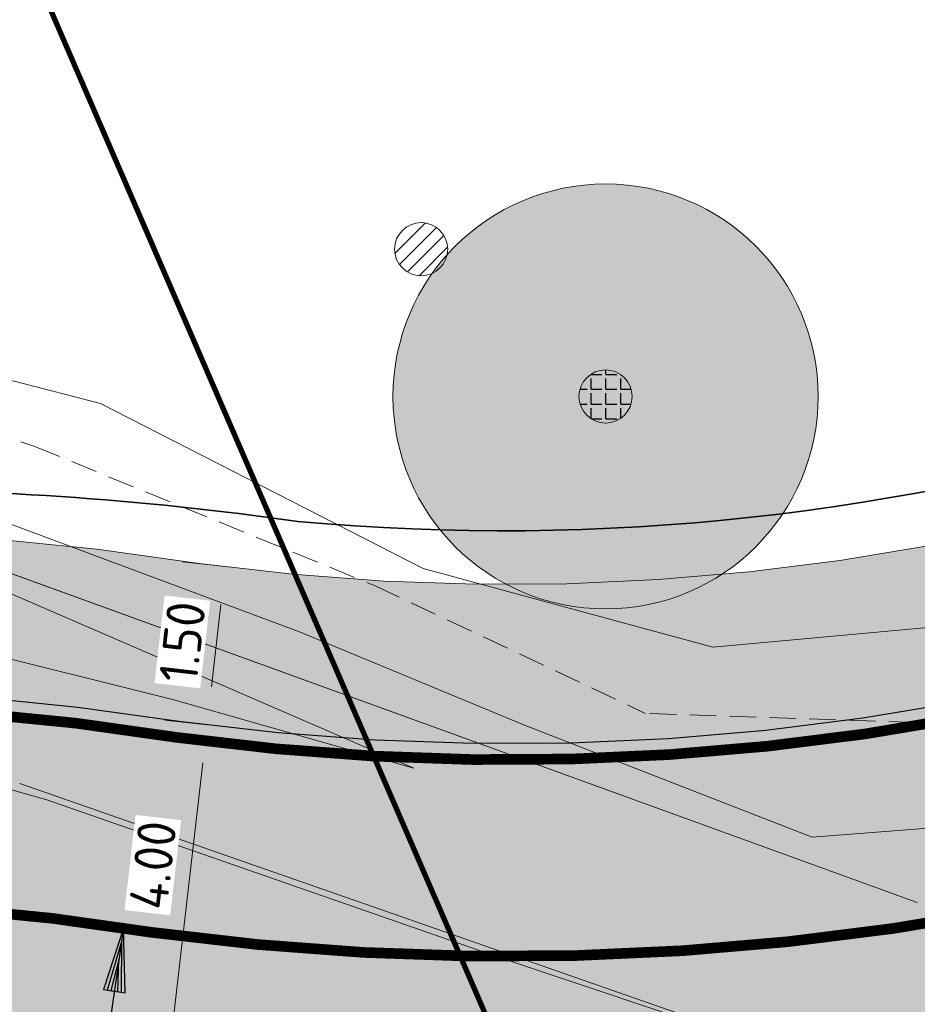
# Model space of a CAD drawing. Header units: metres. Extents: x 163543 to 168130, y 402678 to 405437.
# Tile 133 of 256: x 164777.48 to 164785.92, y 403549.51 to 403558.78. Entities that reach past the tile are written whole.
import ezdxf

# ---------------------------------------------------------------- set-up
doc = ezdxf.new("R2010")
doc.units = ezdxf.units.M
for name, pattern in [('X-CA190022.004-UO-ALM_Assen$0$AM-AS', [16, 10, -2, 2, -2]), ('X-CA190022.004-UO-DTM inmeting_v0.1$0$DASHED2', [0.375, 0.25, -0.125]), ('X-CA190022.004-UO-TXT_Tekst 1op200$0$AL-TEKENBLADGRENS', [11.5, 2.5, -1.5, 1, -1.5, 1, -1.5, 2.5])]:
    doc.linetypes.add(name, pattern=pattern)
doc.layers.get('0').update_dxf_attribs({"lineweight": 25})
for name, color, linetype, lineweight in [('X-CA190022.004-UO-ALM_Assen$0$N-WE-AM-AS_WEG-G', 10, 'X-CA190022.004-UO-ALM_Assen$0$AM-AS', 25), ('X-CA190022.004-UO-ALM_Assen$0$N-WE-AM-TANGENTPUNT-T25', 7, 'Continuous', 25), ('X-CA190022.004-UO-BGT_Ondergrond$0$GE_316_WGDFietspad_Vlak_GEM', 253, 'Continuous', 9), ('X-CA190022.004-UO-BGT_Ondergrond$0$GE_367_OWGBerm_groenvoorziening_grasenk_GEM', 253, 'Continuous', 9), ('X-CA190022.004-UO-BGT_Ondergrond$0$GE_478_BTDGroenvoorziening_bosplantsoen_GEM', 253, 'Continuous', 9), ('X-CA190022.004-UO-DTM inmeting_v0.1$0$B-WE-AL-TOPOGRAFIE_CULTUURGRENS-G', 246, 'X-CA190022.004-UO-DTM inmeting_v0.1$0$DASHED2', 0), ('X-CA190022.004-UO-DTM inmeting_v0.1$0$B-WE-GR-BOOM-S', 246, 'Continuous', 0), ('X-CA190022.004-UO-DTM inmeting_v0.1$0$B-WE-GW-TALUD_KRUIN-G', 246, 'Continuous', 0), ('X-CA190022.004-UO-DTM inmeting_v0.1$0$B-WE-GW-TALUD_TEEN-G', 246, 'Continuous', 0), ('X-CA190022.004-UO-DTM inmeting_v0.1$0$B-WE-VH-VERHARDING_ASFALT-G', 246, 'Continuous', 0), ('X-CA190022.004-UO-DWM_Snelfietsroute$0$N-WE-GW-BERM-G', 90, 'Continuous', 18), ('X-CA190022.004-UO-DWM_Snelfietsroute$0$N-WE-VH-KANTVERHARDING-G', 210, 'Continuous', 25), ('X-CA190022.004-UO-DWM_Snelfietsroute$0$N-WE-VW-MARKERING_LANGS_STREEP_DOORGETROKKEN_010-G', 7, 'Continuous', 0), ('X-CA190022.004-UO-GZM_Werkgrens_v0.2$0$N-WE-KG-GRENS_SYSTEEMGRENS-G', 7, 'X-CA190022.004-UO-GZM_Werkgrens_v0.2$0$KG-OG', 35), ('X-CA190022.004-UO-TXT_Tekst 1op200$0$X-XX-AL-AANKLEDING-M', 7, 'Continuous', 18), ('X-CA190022.004-UO-TXT_Tekst 1op200$0$X-XX-AL-TEKENBLADGRENS-G', 7, 'X-CA190022.004-UO-TXT_Tekst 1op200$0$AL-TEKENBLADGRENS', 35)]:
    doc.layers.add(name, color=color, linetype=linetype, lineweight=lineweight)
doc.layers.add('X-CA190022.004-UO-ARC_Arcering$0$N-GV-GR-GRAS-A-200 GRASMENGSEL M1', color=62, linetype='Continuous', lineweight=18, transparency=0.5)
doc.layers.add('X-CA190022.004-UO-ARC_Arcering$0$N-WE-VH-VERHARDING_ASFALT_ROOD-A', color=232, linetype='Continuous', lineweight=0, transparency=0.5)
doc.layers.add('X-CA190022.004-UO-DWM_Beplanting$0$B-WE-GR-BOOM-S AFKOMSTIG UIT BOMENBESTAND GEMEENTE', color=252, linetype='Continuous')
doc.layers.add('X-CA190022.004-UO-DWM_Beplanting$0$N-GV-GR-GRAS-A-200', color=7, linetype='Continuous')
doc.styles.add('X-CA190022.004-UO-ALM_Assen$0$NLCS-ISO', font='NLCS-ISO.ttf')
doc.styles.add('X-CA190022.004-UO-TXT_Tekst 1op200$0$NLCS-ISO-M200-T18', font='NLCS-ISO.ttf', dxfattribs={"height": 0.36})
doc.linetypes.add('X-CA190022.004-UO-GZM_Werkgrens_v0.2$0$KG-OG', pattern='A,5.5,-1.5,[2,NLCS.SHX,S=0.5,R=0,X=0,Y=0],-1.5', length=8.5)
doc.dimstyles.new('X-CA190022.004-UO-TXT_Tekst 1op200$0$NLCS-M200-T18-PIJL_L2_H1', dxfattribs={"dimscale": 0.2, "dimtxt": 2.5, "dimasz": 1.8, "dimexe": 2, "dimexo": 2, "dimgap": 0.7, "dimtad": 1, "dimzin": 0, "dimdsep": 46, "dimtxsty": 'X-CA190022.004-UO-TXT_Tekst 1op200$0$NLCS-ISO-M200-T18', "dimcen": 0, "dimdle": 2, "dimclrd": 256, "dimclre": 256, "dimclrt": 10, "dimadec": 1, "dimazin": 0, "dimtfac": 1, "dimtdec": 3, "dimtofl": 0, "dimtmove": 0, "dimatfit": 3, "dimfxl": 2, "dimfxlon": 1, "dimtfillclr": 256, "dimtolj": 1, "dimtzin": 0, "dimlwd": -1, "dimlwe": -1, "dimarcsym": 0})
pattern_1 = [(0, (0, 0), (1, 1), [0.25, -0.75]), (0, (0.5499999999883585, 0.5999999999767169), (1, 1), [0.25, -0.75]), (90, (0.1000000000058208, 0.3499999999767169), (-1, 1), [0.25, -0.75]), (90, (0.5, 0.7000000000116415), (-1, 1), [0.25, -0.75]), (45, (0.2000000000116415, 0.7000000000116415), (0, 1.000000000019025), [0.25, -1.164213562]), (135, (0.5499999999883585, 0), (-1.000000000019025, 0), [0.25, -1.164213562]), (26.56505119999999, (0.25, 0.2999999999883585), (1.000000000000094, 4.000644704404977e-10), [0.25, -1.986067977]), (26.56505119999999, (0.7000000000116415, 0.7999999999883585), (1.000000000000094, 4.000644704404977e-10), [0.25, -1.986067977]), (63.43494882, (0.7000000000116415, 0), (5.099862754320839e-11, 1.000000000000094), [0.2499999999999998, -1.986067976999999]), (63.43494882, (0.25, 0.4500000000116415), (5.099862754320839e-11, 1.000000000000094), [0.2499999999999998, -1.986067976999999]), (63.43494882, (0.6000000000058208, 0.2000000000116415), (5.099862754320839e-11, 1.000000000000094), [0.2499999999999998, -1.986067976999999]), (116.5650512, (0, 0.5499999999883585), (-4.000648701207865e-10, 1.000000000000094), [0.2499999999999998, -1.986067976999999]), (153.43494882, (0.2000000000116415, 0.1500000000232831), (-1.000000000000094, 5.099898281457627e-11), [0.25, -1.986067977])]

# ---------------------------------------------------------------- blocks, each defined once
blk = doc.blocks.new('X-CA190022.004-UO-DTM inmeting_v0.1$0$boom')
h = blk.add_hatch()
h.set_pattern_fill('ANSI31', color=256, scale=0.13)
h.set_pattern_definition([(45, (0, 0), (-0.2918583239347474, 0.2918583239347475), [])])
h.paths.add_polyline_path([(-1, 0, 1), (1, 0, 1)])
blk.add_circle((0, 0), 1)
blk = doc.blocks.new('X-CA190022.004-UO-DWM_Beplanting$0$SGR-BOOM_01-SO')
at = {"linetype": 'ByBlock', "lineweight": 18}
h = blk.add_hatch(color=0, dxfattribs=at)
h.dxf.hatch_style = 1
edge = h.paths.add_edge_path()
edge.add_arc((0, 0), 0.25, 0, 360)
at = {"color": 0, "linetype": 'ByBlock', "lineweight": 18}
for radius in [2, 0.25]:
    blk.add_circle((0, 0), radius, dxfattribs=at)
blk = doc.blocks.new('X-CA190022.004-UO-DWM_Beplanting$0$IMGEOBoom')
at = {"transparency": 33554457}
h = blk.add_hatch(color=256, dxfattribs=at)
h.dxf.hatch_style = 1
edge = h.paths.add_edge_path()
edge.add_arc((0, 0), 100, 0, 360)
edge = h.paths.add_edge_path(flags=17)
edge.add_arc((0, 0), 12.5, 0, 360)
h = blk.add_hatch()
h.set_pattern_fill('ANGLE', color=256)
h.set_pattern_definition([(0, (0, 0), (0, 6.985), [5.08, -1.905]), (90, (0, 0), (-6.985, 4.277078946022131e-16), [5.08, -1.905])])
edge = h.paths.add_edge_path(flags=17)
edge.add_arc((0, 0), 12.5, 0, 360)
at = {"layer": 'X-CA190022.004-UO-DWM_Beplanting$0$N-GV-GR-GRAS-A-200'}
h = blk.add_hatch(color=256, dxfattribs=at)
h.dxf.hatch_style = 1
edge = h.paths.add_edge_path(flags=17)
edge.add_arc((0, 0), 12.5, 0, 360)
at = {"xscale": 50, "yscale": 50, "zscale": 50}
blk.add_blockref('X-CA190022.004-UO-DWM_Beplanting$0$SGR-BOOM_01-SO', (0, 0), dxfattribs=at)
blk = doc.blocks.new('X-CA190022.004-UO-ALM_Assen$0$SVH-RANDVERHARDING-SO')
at = {"color": 0}
for p, q in [((-0.5999999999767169, 3.499999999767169), (0.5999999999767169, 3.499999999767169)), ((0, 0), (-0.5999999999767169, 3.499999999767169)), ((-0.4000000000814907, 3.499999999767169), (0.4000000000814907, 3.499999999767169)), ((0, 0.7000000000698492), (-0.4000000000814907, 3.499999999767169)), ((-0.1999999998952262, 3.499999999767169), (0.1999999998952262, 3.499999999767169)), ((0, 1.749999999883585), (-0.1999999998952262, 3.499999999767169)), ((0.5999999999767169, 3.499999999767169), (0, 0)), ((0.4000000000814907, 3.499999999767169), (0, 0.7000000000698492)), ((0.1999999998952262, 3.499999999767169), (0, 1.749999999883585))]:
    blk.add_line(p, q, dxfattribs=at)
blk = doc.blocks.new('*D844')
at = {"layer": 'X-CA190022.004-UO-TXT_Tekst 1op200$0$X-XX-AL-AANKLEDING-M', "transparency": 16777216}
for p, q in [((164779.242663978, 403552.1419959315), (164778.8452752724, 403552.1876272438)), ((164779.2015957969, 403551.7843460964), (164778.82750769, 403548.5265307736)), ((164778.7864395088, 403548.1688809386), (164778.3890508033, 403548.2145122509))]:
    blk.add_line(p, q, dxfattribs=at)
for points in [[(164779.141987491, 403551.7911907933), (164779.2612041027, 403551.7775013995), (164779.242663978, 403552.1419959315)], [(164778.7678993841, 403548.5333754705), (164778.8871159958, 403548.5196860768), (164778.7864395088, 403548.1688809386)]]:
    blk.add_solid(points, dxfattribs=at)
at = {"layer": 'X-CA190022.004-UO-TXT_Tekst 1op200$0$X-XX-AL-AANKLEDING-M', "transparency": 16777216, "insert": (164778.7326396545, 403550.8225621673), "char_height": 0.36, "attachment_point": 5, "rotation": 83.44953543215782, "style": 'X-CA190022.004-UO-TXT_Tekst 1op200$0$NLCS-ISO-M200-T18', "bg_fill": 3, "box_fill_scale": 1.1, "bg_fill_color": 256, "bg_fill_true_color": 13158600, "bg_fill_transparency": 0}
blk.add_mtext('\\A1;4.00', dxfattribs=at)
blk = doc.blocks.new('*D845')
at = {"layer": 'X-CA190022.004-UO-TXT_Tekst 1op200$0$X-XX-AL-AANKLEDING-M', "transparency": 16777216}
for p, q in [((164779.4137481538, 403553.6319140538), (164779.0163594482, 403553.6775453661)), ((164779.283732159, 403552.4996457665), (164779.3726799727, 403553.2742642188)), ((164779.2426639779, 403552.1419959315), (164778.8452752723, 403552.1876272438))]:
    blk.add_line(p, q, dxfattribs=at)
for points in [[(164779.3130716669, 403553.2811089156), (164779.4322882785, 403553.2674195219), (164779.4137481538, 403553.6319140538)], [(164779.2241238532, 403552.5064904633), (164779.3433404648, 403552.4928010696), (164779.2426639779, 403552.1419959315)]]:
    blk.add_solid(points, dxfattribs=at)
at = {"layer": 'X-CA190022.004-UO-TXT_Tekst 1op200$0$X-XX-AL-AANKLEDING-M', "transparency": 16777216, "insert": (164779.0102951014, 403552.9234600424), "char_height": 0.36, "attachment_point": 5, "rotation": 83.44953543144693, "style": 'X-CA190022.004-UO-TXT_Tekst 1op200$0$NLCS-ISO-M200-T18', "bg_fill": 3, "box_fill_scale": 1.1, "bg_fill_color": 256, "bg_fill_true_color": 13158600, "bg_fill_transparency": 0}
blk.add_mtext('\\A1;1.50', dxfattribs=at)

msp = doc.modelspace()

# ---------------------------------------------------------------- hatches: boundary and pattern name
at = {"layer": 'X-CA190022.004-UO-ARC_Arcering$0$N-GV-GR-GRAS-A-200 GRASMENGSEL M1'}
h = msp.add_hatch(dxfattribs=at)
h.set_pattern_fill('AGR-GRAS_02-SO', color=256, scale=0.1, pattern_type=2)
h.set_pattern_definition(pattern_1)
edge = h.paths.add_edge_path()
edge.add_line((164796.5838075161, 403558.9626921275), (164794.974231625, 403557.7573164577))
edge.add_line((164794.974231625, 403557.7573164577), (164794.6744768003, 403557.5368802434))
edge.add_line((164794.6744768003, 403557.5368802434), (164793.9603987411, 403557.0426868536))
edge.add_line((164793.9603987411, 403557.0426868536), (164793.2342885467, 403556.5819865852))
edge.add_line((164793.2342885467, 403556.5819865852), (164792.4903360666, 403556.1506914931))
edge.add_line((164792.4903360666, 403556.1506914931), (164791.7297314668, 403555.7494915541))
edge.add_line((164791.7297314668, 403555.7494915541), (164790.9536915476, 403555.3790286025))
edge.add_line((164790.9536915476, 403555.3790286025), (164790.1634578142, 403555.0398953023))
edge.add_line((164790.1634578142, 403555.0398953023), (164789.3602944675, 403554.7326341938))
edge.add_line((164789.3602944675, 403554.7326341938), (164788.545486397, 403554.457736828))
edge.add_line((164788.545486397, 403554.457736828), (164787.7099041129, 403554.2125820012))
edge.add_line((164787.7099041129, 403554.2125820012), (164787.4980789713, 403554.1562595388))
edge.add_line((164787.4980789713, 403554.1562595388), (164786.8902114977, 403554.0075825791))
edge.add_line((164786.8902114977, 403554.0075825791), (164786.0443096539, 403553.8313619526))
edge.add_line((164786.0443096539, 403553.8313619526), (164785.1961127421, 403553.6897895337))
edge.add_line((164785.1961127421, 403553.6897895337), (164784.3429329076, 403553.5822491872))
edge.add_line((164784.3429329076, 403553.5822491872), (164783.4861350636, 403553.5089129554))
edge.add_line((164783.4861350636, 403553.5089129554), (164782.6270898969, 403553.4698981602))
edge.add_line((164782.6270898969, 403553.4698981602), (164781.7671716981, 403553.4652672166))
edge.add_line((164781.7671716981, 403553.4652672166), (164780.907756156, 403553.4950275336))
edge.add_line((164780.907756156, 403553.4950275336), (164780.0695227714, 403553.5576884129))
edge.add_line((164780.0695227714, 403553.5576884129), (164779.1678012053, 403553.6612312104))
edge.add_line((164779.1678012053, 403553.6612312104), (164778.2057303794, 403553.7969316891))
edge.add_line((164778.2057303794, 403553.7969316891), (164777.0678127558, 403553.9100242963))
edge.add_line((164777.0678127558, 403553.9100242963), (164775.9283278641, 403553.9774242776))
edge.add_line((164775.9283278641, 403553.9774242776), (164774.7861188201, 403553.9992443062))
edge.add_line((164774.7861188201, 403553.9992443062), (164773.643009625, 403553.9753742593))
edge.add_line((164773.643009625, 403553.9753742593), (164772.5008287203, 403553.9057770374))
edge.add_line((164772.5008287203, 403553.9057770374), (164771.40299017, 403553.7946962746))
edge.add_line((164771.40299017, 403553.7946962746), (164771.0532954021, 403553.7505339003))
edge.add_line((164771.0532954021, 403553.7505339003), (164770.2120758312, 403553.6270089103))
edge.add_line((164770.2120758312, 403553.6270089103), (164769.0980452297, 403553.4233279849))
edge.add_line((164769.0980452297, 403553.4233279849), (164767.9779486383, 403553.1719378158))
edge.add_line((164767.9779486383, 403553.1719378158), (164766.867786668, 403552.8757100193))
edge.add_line((164766.867786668, 403552.8757100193), (164765.7694531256, 403552.5350677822))
edge.add_line((164765.7694531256, 403552.5350677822), (164764.6847256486, 403552.150483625))
edge.add_line((164764.6847256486, 403552.150483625), (164763.6408306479, 403551.7326939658))
edge.add_line((164763.6408306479, 403551.7326939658), (164763.1029820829, 403551.4984767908))
edge.add_line((164763.1029820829, 403551.4984767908), (164762.8839260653, 403551.3992842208))
edge.add_line((164762.8839260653, 403551.3992842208), (164763.5431253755, 403550.051164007))
edge.add_line((164763.5431253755, 403550.051164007), (164763.7118302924, 403550.1275566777))
edge.add_line((164763.7118302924, 403550.1275566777), (164764.2190793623, 403550.3484486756))
edge.add_line((164764.2190793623, 403550.3484486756), (164765.2142360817, 403550.7467322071))
edge.add_line((164765.2142360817, 403550.7467322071), (164766.2424333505, 403551.1112738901))
edge.add_line((164766.2424333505, 403551.1112738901), (164767.2834808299, 403551.4341491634))
edge.add_line((164767.2834808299, 403551.4341491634), (164768.3356924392, 403551.714913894))
edge.add_line((164768.3356924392, 403551.714913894), (164769.3972943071, 403551.9531757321))
edge.add_line((164769.3972943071, 403551.9531757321), (164770.4560008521, 403552.1467416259))
edge.add_line((164770.4560008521, 403552.1467416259), (164771.256247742, 403552.2642501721))
edge.add_line((164771.256247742, 403552.2642501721), (164771.5724865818, 403552.3041874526))
edge.add_line((164771.5724865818, 403552.3041874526), (164772.6219932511, 403552.4103779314))
edge.add_line((164772.6219932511, 403552.4103779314), (164773.7043075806, 403552.4763272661))
edge.add_line((164773.7043075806, 403552.4763272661), (164774.7874522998, 403552.4989451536))
edge.add_line((164774.7874522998, 403552.4989451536), (164775.8696947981, 403552.4782706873))
edge.add_line((164775.8696947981, 403552.4782706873), (164776.9493069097, 403552.4144121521))
edge.add_line((164776.9493069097, 403552.4144121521), (164778.026730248, 403552.3073318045))
edge.add_line((164778.026730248, 403552.3073318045), (164778.9774599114, 403552.1732310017))
edge.add_line((164778.9774599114, 403552.1732310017), (164779.9079812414, 403552.0663811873))
edge.add_line((164779.9079812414, 403552.0663811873), (164780.8259020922, 403551.9977633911))
edge.add_line((164780.8259020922, 403551.9977633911), (164781.7452577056, 403551.9659274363))
edge.add_line((164781.7452577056, 403551.9659274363), (164782.6651510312, 403551.9708813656))
edge.add_line((164782.6651510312, 403551.9708813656), (164783.5841104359, 403552.012617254))
edge.add_line((164783.5841104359, 403552.012617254), (164784.5006657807, 403552.0910683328))
edge.add_line((164784.5006657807, 403552.0910683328), (164785.4133507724, 403552.2061090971))
edge.add_line((164785.4133507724, 403552.2061090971), (164786.3207053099, 403552.3575555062))
edge.add_line((164786.3207053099, 403552.3575555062), (164787.2320639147, 403552.5474122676))
edge.add_line((164787.2320639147, 403552.5474122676), (164787.8893272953, 403552.7081708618))
edge.add_line((164787.8893272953, 403552.7081708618), (164788.1138374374, 403552.7678661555))
edge.add_line((164788.1138374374, 403552.7678661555), (164788.996567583, 403553.0268538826))
edge.add_line((164788.996567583, 403553.0268538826), (164789.8682348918, 403553.3209342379))
edge.add_line((164789.8682348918, 403553.3209342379), (164790.7274448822, 403553.6496367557))
edge.add_line((164790.7274448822, 403553.6496367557), (164791.5728230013, 403554.0124355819))
edge.add_line((164791.5728230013, 403554.0124355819), (164792.4030168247, 403554.4087503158))
edge.add_line((164792.4030168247, 403554.4087503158), (164793.2166982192, 403554.8379469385))
edge.add_line((164793.2166982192, 403554.8379469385), (164794.0125654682, 403555.2993388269))
edge.add_line((164794.0125654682, 403555.2993388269), (164794.7893453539, 403555.7921878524))
edge.add_line((164794.7893453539, 403555.7921878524), (164795.5457951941, 403556.3157055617))
edge.add_line((164795.5457951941, 403556.3157055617), (164795.86814707, 403556.5527593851))
edge.add_line((164795.86814707, 403556.5527593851), (164796.3204457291, 403556.8914758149))
edge.add_line((164796.3204457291, 403556.8914758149), (164797.0907086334, 403557.4683086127))
edge.add_arc((164795.5921461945, 403559.4693859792), 2.500000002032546, 306.828725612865, 317.7485720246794)
edge.add_line((164797.4426496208, 403557.7884228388), (164796.5838075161, 403558.9626921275))
h = msp.add_hatch(dxfattribs=at)
h.set_pattern_fill('AGR-GRAS_02-SO', color=256, scale=0.1, pattern_type=2)
h.set_pattern_definition(pattern_1)
edge = h.paths.add_edge_path()
edge.add_line((164799.1597624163, 403552.1464785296), (164800.72189791, 403553.3163271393))
edge.add_line((164800.72189791, 403553.3163271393), (164799.8641219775, 403554.4776156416))
edge.add_arc((164800.9066686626, 403552.2053708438), 2.50000000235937, 114.6465064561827, 126.8287255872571)
edge.add_line((164799.4081062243, 403554.2064482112), (164798.2658469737, 403553.3510356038))
edge.add_arc((164784.4387686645, 403571.4727485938), 22.7943979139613, 300.7329464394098, 307.3440538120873, ccw=False)
edge.add_arc((164782.0308546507, 403575.1091462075), 27.15145144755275, 283.774133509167, 301.1790710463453, ccw=False)
edge.add_arc((164782.2053313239, 403573.5600372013), 25.60612610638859, 265.214327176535, 284.2202581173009, ccw=False)
edge.add_arc((164782.5866364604, 403580.3444927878), 32.39927532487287, 261.8699365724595, 265.5433312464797, ccw=False)
edge.add_arc((164774.5851556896, 403523.310929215), 25.19306775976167, 82.19894064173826, 87.06256303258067)
edge.add_arc((164774.8097591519, 403525.2492575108), 23.24611230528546, 87.37060306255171, 114.1509425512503)
edge.add_line((164765.298800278, 403546.4606553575), (164766.399437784, 403543.9890304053))
edge.add_line((164766.399437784, 403543.9890304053), (164777.0737870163, 403546.8749442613))
edge.add_line((164777.0737870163, 403546.8749442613), (164777.370396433, 403546.8454655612))
edge.add_line((164777.370396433, 403546.8454655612), (164778.2552528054, 403546.7206562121))
edge.add_line((164778.2552528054, 403546.7206562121), (164778.2875386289, 403546.7163119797))
edge.add_line((164778.2875386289, 403546.7163119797), (164779.3890612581, 403546.5898264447))
edge.add_line((164779.3890612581, 403546.5898264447), (164780.5256103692, 403546.504865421))
edge.add_line((164780.5256103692, 403546.504865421), (164781.6648635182, 403546.4654147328))
edge.add_line((164781.6648635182, 403546.4654147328), (164782.8047829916, 403546.4715535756))
edge.add_line((164782.8047829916, 403546.4715535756), (164783.9435451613, 403546.5232721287))
edge.add_line((164783.9435451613, 403546.5232721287), (164785.079328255, 403546.6204876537))
edge.add_line((164785.079328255, 403546.6204876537), (164786.2103152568, 403546.7630446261))
edge.add_line((164786.2103152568, 403546.7630446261), (164787.3346968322, 403546.9507149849))
edge.add_line((164787.3346968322, 403546.9507149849), (164788.4466294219, 403547.182355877))
edge.add_line((164788.4466294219, 403547.182355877), (164789.246522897, 403547.3780000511))
edge.add_line((164789.246522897, 403547.3780000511), (164789.5668950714, 403547.4631842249))
edge.add_line((164789.5668950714, 403547.4631842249), (164790.6502913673, 403547.7810461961))
edge.add_line((164790.6502913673, 403547.7810461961), (164791.7304122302, 403548.1454539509))
edge.add_line((164791.7304122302, 403548.1454539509), (164792.7950966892, 403548.5527635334))
edge.add_line((164792.7950966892, 403548.5527635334), (164793.8426414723, 403549.0023233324))
edge.add_line((164793.8426414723, 403549.0023233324), (164794.871370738, 403549.4934141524))
edge.add_line((164794.871370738, 403549.4934141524), (164795.8796387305, 403550.025250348))
edge.add_line((164795.8796387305, 403550.025250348), (164796.8658324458, 403550.5969810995))
edge.add_line((164796.8658324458, 403550.5969810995), (164797.8283741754, 403551.2076917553))
edge.add_line((164797.8283741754, 403551.2076917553), (164798.7587522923, 403551.8515803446))
edge.add_line((164798.7587522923, 403551.8515803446), (164799.1597624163, 403552.1464785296))
at = {"layer": 'X-CA190022.004-UO-ARC_Arcering$0$N-WE-VH-VERHARDING_ASFALT_ROOD-A'}
h = msp.add_hatch(color=256, dxfattribs=at)
h.dxf.hatch_style = 1
h.paths.add_polyline_path([(164799.4081062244, 403554.2064482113), (164797.090708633, 403557.4683086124), (164795.86814707, 403556.5527593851), (164795.5457951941, 403556.3157055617), (164794.7893453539, 403555.7921878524), (164794.0125654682, 403555.2993388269), (164793.2166982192, 403554.8379469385), (164792.4030168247, 403554.4087503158), (164791.5728230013, 403554.0124355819), (164790.7274448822, 403553.6496367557), (164789.8682348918, 403553.3209342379), (164788.996567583, 403553.0268538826), (164788.1138374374, 403552.7678661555), (164787.8690266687, 403552.7027731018), (164787.221456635, 403552.5443853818), (164786.3208527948, 403552.356769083), (164785.4134666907, 403552.2053174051), (164784.5007499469, 403552.0902726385), (164783.5841627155, 403552.0118188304), (164782.6651713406, 403551.9700814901), (164781.7452460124, 403551.9651273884), (164780.825858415, 403551.9969644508), (164779.9084793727, 403552.0655417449), (164778.9748262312, 403552.1727511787), (164777.9182883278, 403552.2757106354), (164776.8416777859, 403552.3383128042), (164775.7640905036, 403552.3578132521), (164774.6872502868, 403552.33423401), (164773.6128776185, 403552.2676659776), (164772.5426869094, 403552.158268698), (164771.476635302, 403552.0059619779), (164771.2188536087, 403551.9625774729), (164770.421662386, 403551.8119650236), (164769.3712898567, 403551.5749370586), (164768.3344701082, 403551.2969620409), (164767.3102312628, 403550.9779455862), (164766.3001960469, 403550.6184488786), (164765.3059624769, 403550.2190972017), (164764.3280402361, 403549.7801025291), (164763.844748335, 403549.5454639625), (164763.3964932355, 403549.3222228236), (164764.862972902, 403546.2602851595), (164765.3278207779, 403546.4684580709), (164765.7610759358, 403546.6571279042), (164766.6262639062, 403547.0033950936), (164767.5037139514, 403547.3144901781), (164768.3919985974, 403547.5899868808), (164769.2896759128, 403547.8295167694), (164770.195291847, 403548.0327697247), (164771.1064675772, 403548.1993622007), (164771.7974539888, 403548.3008268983), (164772.0244770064, 403548.32949726), (164772.9450986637, 403548.4226469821), (164773.8677687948, 403548.4788686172), (164774.7910082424, 403548.4981474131), (164775.7133399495, 403548.48052778), (164776.6332913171, 403548.4261131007), (164777.5493965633, 403548.3350654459), (164778.460021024, 403548.2066214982), (164778.4731300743, 403548.2048576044), (164779.53058489, 403548.0834322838), (164780.6075081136, 403548.0029285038), (164781.6867892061, 403547.965554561), (164782.766701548, 403547.9713702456), (164783.8455175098, 403548.0203662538), (164784.9215112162, 403548.1124642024), (164785.9929613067, 403548.2475167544), (164787.0581536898, 403548.4253078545), (164788.1153842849, 403548.645553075), (164788.875575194, 403548.8314864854), (164789.1629617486, 403548.9079000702), (164790.1992101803, 403549.2119291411), (164791.2224718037, 403549.5571539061), (164792.2311096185, 403549.9430220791), (164793.2235100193, 403550.3689163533), (164794.1980853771, 403550.8341553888), (164795.1532765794, 403551.3379949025), (164796.0875555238, 403551.8796288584), (164796.9994275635, 403552.4581907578), (164797.8874338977, 403553.0727550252), (164798.2658469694, 403553.3510356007)])
edge = h.paths.add_edge_path()
edge.add_line((164812.1318983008, 403564.2440379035), (164809.2161862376, 403566.9824819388))
edge.add_arc((164792.4510797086, 403582.7283022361), 22.99999247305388, 306.8550437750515, 316.795755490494, ccw=False)
edge.add_line((164806.2463045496, 403564.3247312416), (164804.3247551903, 403562.8857255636))
edge.add_line((164804.3247551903, 403562.8857255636), (164804.2185020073, 403562.8061549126))
edge.add_line((164804.2185020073, 403562.8061549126), (164806.6207696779, 403559.6078518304))
edge.add_line((164806.6207696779, 403559.6078518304), (164808.6465435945, 403561.1249089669))
edge.add_arc((164792.4539857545, 403582.7255354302), 26.99603661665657, 306.8564638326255, 316.7958108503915)
h = msp.add_hatch(color=256, dxfattribs=at)
h.dxf.hatch_style = 1
h.paths.add_polyline_path([(164778.9748262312, 403552.1727511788), (164779.9079812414, 403552.0663811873), (164778.9774599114, 403552.1732310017), (164778.026730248, 403552.3073318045), (164776.9493069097, 403552.4144121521), (164775.8696947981, 403552.4782706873), (164774.7874522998, 403552.4989451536), (164773.7043075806, 403552.4763272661), (164772.6219932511, 403552.4103779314), (164771.5724865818, 403552.3041874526), (164771.256247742, 403552.2642501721), (164770.4560008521, 403552.1467416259), (164769.3972943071, 403551.9531757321), (164768.3356924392, 403551.714913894), (164767.2834808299, 403551.4341491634), (164766.2424333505, 403551.1112738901), (164765.2142360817, 403550.7467322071), (164764.2190793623, 403550.3484486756), (164763.7118302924, 403550.1275566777), (164763.1357283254, 403549.8666871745), (164763.3964932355, 403549.3222228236), (164763.84474833, 403549.5454639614), (164764.3280402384, 403549.7801025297), (164765.3059624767, 403550.2190972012), (164766.3001960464, 403550.6184488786), (164767.3102312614, 403550.9779455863), (164768.3344701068, 403551.2969620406), (164769.3712898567, 403551.5749370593), (164770.4216623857, 403551.8119650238), (164771.2188536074, 403551.9625774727), (164771.4766353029, 403552.0059619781), (164772.5426869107, 403552.158268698), (164773.6128776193, 403552.2676659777), (164774.6872502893, 403552.33423401), (164775.7640905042, 403552.3578132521), (164776.8416777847, 403552.3383128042), (164777.9182883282, 403552.2757106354)])

# ---------------------------------------------------------------- linework, layer by layer
at = {"layer": 'X-CA190022.004-UO-ALM_Assen$0$N-WE-AM-AS_WEG-G', "linetype": 'X-CA190022.004-UO-ALM_Assen$0$AM-AS', "lineweight": 18, "flags": 128}
msp.add_lwpolyline([(163996.3336493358, 403048.7078805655), (164190.428417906, 403269.7022139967, -0.04248648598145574), (164203.1301038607, 403281.900647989, -0.05950783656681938), (164394.9099900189, 403402.509361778, 0.004627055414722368), (164427.6093375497, 403418.3764426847, -0.1575725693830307), (164448.8982825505, 403421.5602137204, 0.1543805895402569), (164469.7953122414, 403424.5523459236), (164600.3150897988, 403487.369046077, -0.2096911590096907), (164620.3886000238, 403488.0752802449, 0.2093307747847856), (164640.4309921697, 403488.7665643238), (164764.0180252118, 403548.0366099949, -0.1493007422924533), (164778.4568812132, 403550.2301690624, 0.1996996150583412), (164797.0707545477, 403554.9547108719), (164807.4367029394, 403562.7175400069, 0.08719858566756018), (164813.3612815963, 403569.0256351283, -0.1361873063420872), (164823.4135919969, 403577.8419746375), (165121.4265764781, 403721.5335502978), (165178.771774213, 403748.854454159, -0.02762787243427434), (165181.3258110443, 403749.9024284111), (165206.7023570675, 403758.7117965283, -0.2281753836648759), (165222.2156522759, 403756.92710106, 0.2625260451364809), (165239.8769326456, 403756.0478409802), (165316.357038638, 403794.2949912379, -0.002955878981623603), (165321.6599724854, 403796.9078754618), (165454.6760993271, 403861.4737105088, 0.2337197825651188), (165465.5419418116, 403875.4828331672), (165466.0393278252, 403877.9301751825, -0.1382469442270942), (165476.4672373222, 403898.1944094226), (165483.3232835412, 403905.5400790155), (165502.0132482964, 403925.3181215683, 0.00270083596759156), (165511.6266676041, 403935.5312913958), (165520.3237442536, 403945.4553072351), (165525.6923273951, 403951.3658801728), (165530.615228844, 403956.3669465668, -0.06780363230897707), (165540.3856813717, 403964.2784885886), (165579.0076054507, 403987.5663360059, 0.233996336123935), (165587.6067037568, 404001.0272668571, -0.2578877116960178), (165597.6306713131, 404015.2620702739), (165668.8061252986, 404049.8624576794, 0.1241179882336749), (165680.9653913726, 404060.0928790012), (165692.909929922, 404076.6706676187, -0.3303788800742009), (165732.6456350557, 404089.3227425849, 0.1846113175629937), (165745.4916128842, 404089.77497305), (165892.3246628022, 404151.9071568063, 0.02506743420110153), (165914.8777454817, 404162.8133820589, -0.01071744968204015), (165924.3873477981, 404167.7535043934), (166007.5697587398, 404208.726249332, -0.0190725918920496), (166018.0170805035, 404213.3859907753, -0.1041133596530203), (166035.0595171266, 404216.3802910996), (166071.3637979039, 404215.1615490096, 0.1209432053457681), (166079.7626728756, 404216.9267814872), (166253.1152813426, 404300.2121870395, 0.1370197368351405), (166261.20282629, 404307.3086689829, -0.1370657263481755), (166269.2936265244, 404314.4067145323), (166458.0553023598, 404405.0532937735, -0.05495898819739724), (166465.292640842, 404407.5962293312), (166474.0115951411, 404409.6200769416, 0.05512116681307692), (166477.7441475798, 404410.9329152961), (166509.8455300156, 404426.3741046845, 0.06706615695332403), (166514.3066309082, 404429.3114036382, -0.06727732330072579), (166518.7828901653, 404432.2559861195), (166556.6686702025, 404450.4403351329, -0.01732068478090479), (166566.1850069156, 404454.6088799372, 0.01660197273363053), (166575.3124233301, 404458.5914386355), (166597.7510003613, 404469.2822299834, 0.1329779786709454), (166635.0885808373, 404501.3122219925, -0.04027287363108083), (166645.1747246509, 404513.8395784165), (166648.1959423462, 404517.0287349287, -0.07202746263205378), (166677.0195985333, 404539.8000358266), (166677.2461273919, 404539.9311914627, -0.08933287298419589), (166717.8167622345, 404554.585755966), (166734.2901361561, 404557.3869827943, 0.1628042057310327), (166748.2749261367, 404564.8680743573, -0.09224986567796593), (166757.8833526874, 404571.8738470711), (166814.8951966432, 404599.1350634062, -0.03237137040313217), (166817.2963922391, 404600.0977793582), (166825.540090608, 404602.7984847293, 0.08309599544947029), (166832.8509500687, 404606.6269308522, -0.05104093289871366), (166841.5511306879, 404611.9158900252), (166891.2886605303, 404635.588563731, -0.1080348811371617), (166898.7767261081, 404637.3338670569), (166928.2421893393, 404637.7391838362, 0.2092685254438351), (166941.3852138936, 404643.7086926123, -0.026762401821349), (166980.5363273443, 404682.8606394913, -0.02619809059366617), (167007.2291239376, 404704.4245627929, -0.01999349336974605), (167033.130253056, 404721.6599794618), (167034.9329898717, 404722.7582272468, -0.02850178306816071), (167071.4851403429, 404742.2630184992), (167095.8874986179, 404753.5487719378, 0.06107887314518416), (167112.4352643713, 404763.8129514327, -0.01637972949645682), (167116.3416166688, 404766.7484785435), (167122.4960900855, 404771.0654386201, -0.09347324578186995), (167132.2396271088, 404775.4785245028), (167140.6213436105, 404777.519708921, -0.05617792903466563), (167157.1982762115, 404779.6303146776), (167189.7312216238, 404780.098905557, -0.09129081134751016), (167196.1584139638, 404779.0110158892), (167222.3067585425, 404769.4734945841, 0.2038372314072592), (167236.3782206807, 404770.2117075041, 0.01782615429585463), (167328.8315635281, 404819.5522006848), (167395.6774769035, 404858.3489080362, 0.03125557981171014), (167406.0672886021, 404865.2809112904), (167511.4690776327, 404945.5504878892)], format="xyb", dxfattribs=at)
at = {"layer": 'X-CA190022.004-UO-ALM_Assen$0$N-WE-AM-TANGENTPUNT-T25', "linetype": 'Continuous', "lineweight": 25}
msp.add_line((164778.4568812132, 403550.2301690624), (164777.8618484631, 403546.1735773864), dxfattribs=at)
at = {"layer": 'X-CA190022.004-UO-BGT_Ondergrond$0$GE_316_WGDFietspad_Vlak_GEM', "flags": 128}
msp.add_lwpolyline([(164777.48, 403551.5900000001), (164785.18, 403548.901), (164787.88, 403548.37), (164790.83, 403549), (164797.385, 403552.065), (164798.83, 403552.74), (164801.326, 403554.448), (164801.464, 403555.641), (164802.021, 403554.894), (164804.392, 403551.712), (164805.104, 403550.757), (164803.782, 403551.252), (164803.21, 403551.146), (164798.777, 403549.092), (164797.942, 403548.705), (164793.738, 403546.45)], dxfattribs=at)
at = {"layer": 'X-CA190022.004-UO-BGT_Ondergrond$0$GE_367_OWGBerm_groenvoorziening_grasenk_GEM', "flags": 128}
for points in [[(164640.44, 403494.868), (164662.351, 403505.436), (164685.598, 403516.649), (164707.718, 403526.866), (164753.889, 403548.5030000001), (164771.397, 403558.596), (164770.664, 403556.413), (164771.276, 403554.19), (164776.991, 403553.714), (164784.135, 403551.121), (164785.925, 403550.471)], [(164797.385, 403552.065), (164790.83, 403549), (164787.88, 403548.37), (164785.18, 403548.901), (164777.48, 403551.5900000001)]]:
    msp.add_lwpolyline(points, dxfattribs=at)
at = {"layer": 'X-CA190022.004-UO-BGT_Ondergrond$0$GE_478_BTDGroenvoorziening_bosplantsoen_GEM', "flags": 128}
msp.add_lwpolyline([(164785.925, 403550.471), (164784.135, 403551.121), (164776.991, 403553.714), (164771.276, 403554.19), (164770.664, 403556.413), (164771.397, 403558.596), (164770.122, 403561.314), (164788.756, 403568.779)], dxfattribs=at)
at = {"layer": 'X-CA190022.004-UO-DTM inmeting_v0.1$0$B-WE-AL-TOPOGRAFIE_CULTUURGRENS-G'}
for p, q in [((164774.6529999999, 403555.7829999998, 9.212), (164777.622, 403554.7629999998, 9.228)), ((164777.622, 403554.7629999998, 9.228), (164780.8250000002, 403553.4509999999, 9.226)), ((164780.8250000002, 403553.4509999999, 9.226), (164783.3659999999, 403552.2510000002, 9.258)), ((164787.0320000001, 403552.1269999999, 9.311), (164783.3659999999, 403552.2510000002, 9.258))]:
    msp.add_line(p, q, dxfattribs=at)
at = {"layer": 'X-CA190022.004-UO-DTM inmeting_v0.1$0$B-WE-GW-TALUD_KRUIN-G'}
for points in [[(164781.2769999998, 403553.6159999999, 9.375), (164778.2400000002, 403555.1680000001, 9.354), (164774.5040000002, 403556.1340000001, 9.291), (164771.713, 403556.7850000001, 9.202), (164770.2999999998, 403556.9470000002, 9.004), (164768.8709999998, 403559.1269999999, 9.023), (164766.1549999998, 403560.2859999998, 9.812), (164763.5180000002, 403558.5720000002, 9.781), (164759.6430000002, 403556.665, 9.754), (164754.952, 403554.568, 9.728)], [(164791.5839999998, 403555.3140000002, 9.602), (164787.7420000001, 403553.2170000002, 9.516), (164784.0019999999, 403552.875, 9.455)], [(164778.9300000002, 403552.3769999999, 9.2), (164776.966, 403552.8679999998, 9.263), (164773.5929999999, 403553.9950000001, 9.178), (164770.6839999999, 403554.5, 9.15), (164769.054, 403554.4920000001, 9.127), (164765.5729999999, 403553.0279999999, 9.12), (164761.2069999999, 403550.9730000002, 9.173), (164757.1090000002, 403549.5189999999, 9.198)], [(164781.2769999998, 403553.6159999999, 9.375), (164784.0019999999, 403552.875, 9.455)], [(164778.9300000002, 403552.3769999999, 9.2), (164781.1880000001, 403551.7340000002, 9.096)]]:
    msp.add_polyline3d(points, dxfattribs=at)
at = {"layer": 'X-CA190022.004-UO-DTM inmeting_v0.1$0$B-WE-GW-TALUD_TEEN-G'}
for points in [[(164757.96, 403551.6349999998, 8.411), (164762.9470000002, 403553.9939999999, 8.402), (164767.125, 403555.9189999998, 8.405), (164768.9730000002, 403555.9479999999, 8.565), (164770.2570000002, 403555.7650000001, 8.79), (164772.892, 403554.9300000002, 8.916), (164776.2689999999, 403553.8650000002, 9.05), (164781.1880000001, 403551.7340000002, 9.096)], [(164784.9350000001, 403551.0869999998, 9.007), (164788.088, 403551.3300000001, 9.092), (164791.077, 403553.2820000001, 9.269), (164793.341, 403554.3459999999, 9.269)], [(164782.2289999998, 403552.1400000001, 9.063), (164780.1129999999, 403553.0180000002, 9.061), (164777.199, 403554.1039999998, 9.024)], [(164782.2289999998, 403552.1400000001, 9.063), (164784.9350000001, 403551.0869999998, 9.007)]]:
    msp.add_polyline3d(points, dxfattribs=at)
at = {"layer": 'X-CA190022.004-UO-DTM inmeting_v0.1$0$B-WE-VH-VERHARDING_ASFALT-G'}
msp.add_polyline3d([(164791.233, 403549.1839999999, 9.13), (164788.091, 403548.3300000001, 9.14), (164785.713, 403548.7069999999, 9.127), (164782.014, 403549.9470000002, 9.173), (164777.7349999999, 403551.4359999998, 9.227), (164774.216, 403552.4309999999, 9.252), (164769.7790000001, 403552.173, 9.251), (164766.3990000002, 403550.8990000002, 9.262), (164762.452, 403548.8769999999, 9.26), (164759.622, 403547.5929999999, 9.249)], dxfattribs=at)
at = {"layer": 'X-CA190022.004-UO-DWM_Snelfietsroute$0$N-WE-GW-BERM-G', "flags": 128}
msp.add_lwpolyline([(164787.5329505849, 403554.1652211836), (164786.9008187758, 403554.0106094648), (164786.0441621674, 403553.8321483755), (164785.195996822, 403553.6905812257), (164784.3428487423, 403553.5830448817), (164783.4860827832, 403553.5097113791), (164782.6270695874, 403553.4706980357), (164781.7671833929, 403553.4660672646), (164780.9077998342, 403553.4958264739), (164780.0495048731, 403553.5599870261), (164779.1678012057, 403553.6612312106), (164778.2057303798, 403553.7969316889), (164777.0678127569, 403553.9100242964)], dxfattribs=at)
at = {"layer": 'X-CA190022.004-UO-DWM_Snelfietsroute$0$N-WE-VH-KANTVERHARDING-G', "flags": 128}
msp.add_lwpolyline([(164787.8893272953, 403552.7081708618), (164787.2320639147, 403552.5474122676), (164786.3207053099, 403552.3575555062), (164785.4133507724, 403552.2061090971), (164784.5006657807, 403552.0910683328), (164783.5841104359, 403552.012617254), (164782.6651510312, 403551.9708813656), (164781.7452577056, 403551.9659274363), (164780.8259020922, 403551.9977633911), (164779.9079812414, 403552.0663811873), (164778.9774599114, 403552.1732310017), (164778.026730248, 403552.3073318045), (164776.9493069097, 403552.4144121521)], dxfattribs=at)
at = {"layer": 'X-CA190022.004-UO-DWM_Snelfietsroute$0$N-WE-VW-MARKERING_LANGS_STREEP_DOORGETROKKEN_010-G', "const_width": 0.1, "flags": 128}
for points in [[(164776.7912991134, 403550.4202626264), (164777.7880634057, 403550.3211986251), (164778.7236715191, 403550.1892307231), (164779.7192830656, 403550.0749067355), (164780.7167051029, 403550.0003459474), (164781.7160234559, 403549.9657409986), (164782.7159262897, 403549.9711258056), (164783.7148139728, 403550.0164917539), (164784.7110884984, 403550.1017662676), (164785.7031560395, 403550.2268129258), (164786.6894294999, 403550.3914316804), (164787.6737240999, 403550.5964826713), (164788.4032532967, 403550.7753283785), (164788.6524152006, 403550.8415783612), (164789.598009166, 403551.1190099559), (164790.5454887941, 403551.4386676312), (164791.4794276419, 403551.7959586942), (164792.3983316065, 403552.1903115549), (164793.3007306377, 403552.6210953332), (164794.1851810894, 403553.087620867)], [(164787.9249649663, 403552.5624658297), (164787.2651884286, 403552.4010925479), (164786.3483596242, 403552.2100962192), (164785.4350861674, 403552.0576618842), (164784.5164474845, 403551.9418706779), (164783.5939132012, 403551.8629078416), (164782.6689591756, 403551.8208996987), (164781.7430651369, 403551.8159134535), (164780.817712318, 403551.8479570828), (164779.8938288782, 403551.9170206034), (164778.958425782, 403552.0244309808), (164778.0088302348, 403552.158371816), (164776.937456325, 403552.2648509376)]]:
    msp.add_lwpolyline(points, dxfattribs=at)
at = {"layer": 'X-CA190022.004-UO-GZM_Werkgrens_v0.2$0$N-WE-KG-GRENS_SYSTEEMGRENS-G', "ltscale": 0.2, "flags": 128}
msp.add_lwpolyline([(164202.4471839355, 403276.2612616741, -0.007014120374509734), (164204.6842424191, 403278.1944806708), (164207.7316017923, 403280.6309342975), (164216.350955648, 403287.4712219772), (164219.0035534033, 403289.434108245), (164219.3746627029, 403289.7286192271), (164237.1836765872, 403303.1852059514), (164244.5865004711, 403308.605291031), (164248.7299054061, 403311.6378046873), (164253.9774847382, 403315.3666892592), (164261.1754745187, 403320.480446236), (164269.6822113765, 403326.3244647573), (164277.4779943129, 403331.5382684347), (164300.138869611, 403346.1530355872), (164322.9639978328, 403359.9259594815), (164334.0727303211, 403366.2923093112), (164351.6652632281, 403375.7974689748), (164373.7421382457, 403387.5498352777), (164399.9497431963, 403400.4638723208), (164429.2801321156, 403414.7433017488), (164430.1235736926, 403415.1409833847), (164430.9478262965, 403415.506283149), (164431.7770699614, 403415.8458020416), (164432.615246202, 403416.1613381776), (164433.4616619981, 403416.4526584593), (164434.3156183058, 403416.7195497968), (164435.1764106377, 403416.9618192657), (164436.0433296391, 403417.1792942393), (164436.3055164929, 403417.2587681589, -0.09982065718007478), (164451.9815185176, 403417.1790174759, 0.1310872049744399), (164471.5299883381, 403420.9480569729), (164482.532673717, 403426.2434413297), (164490.6930660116, 403418.7998493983), (164492.5861501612, 403419.7065134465), (164495.4035730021, 403416.5299918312, -0.01010042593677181), (164498.0738503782, 403413.5363083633), (164499.3853029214, 403412.0048366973), (164502.2759065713, 403408.6525450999), (164509.274412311, 403412.9480533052), (164511.7682141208, 403416.4610208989), (164509.1861236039, 403420.2014103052, -0.1750361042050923), (164509.3210798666, 403422.1351258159, -0.1801291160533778), (164510.5166693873, 403423.4312866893), (164518.8245311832, 403427.3151248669), (164545.0302416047, 403439.9269191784), (164571.6953268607, 403452.7535489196), (164577.9552917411, 403456.0641072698), (164591.4716804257, 403464.141949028), (164595.4462846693, 403466.1591353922), (164599.4311747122, 403468.181541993), (164600.8539115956, 403468.8630628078), (164605.9399590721, 403471.2415379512), (164622.0164705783, 403477.7583811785), (164627.272938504, 403479.8886915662), (164631.9472826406, 403481.9048786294), (164633.2674407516, 403482.5385622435, 0.08477773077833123), (164642.6089981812, 403485.3796505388), (164759.3320802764, 403541.3864717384), (164770.9742443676, 403544.8150730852), (164773.2724307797, 403545.3968587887), (164787.8865800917, 403542.289629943), (164789.8994408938, 403542.3802139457), (164793.2522167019, 403543.0482871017), (164800.2402211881, 403546.8141014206), (164803.6710322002, 403549.3659814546), (164804.7740494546, 403550.3596960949), (164806.982937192, 403547.3873851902), (164807.9070396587, 403546.1989325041), (164811.8704722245, 403549.2807697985), (164810.9532731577, 403550.4603442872), (164809.5116547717, 403552.4057701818), (164808.342669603, 403553.5746866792), (164810.0239640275, 403555.0893745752), (164807.82693957, 403558.0124714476), (164809.8344029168, 403559.5158162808, 0.08719858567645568), (164816.7069141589, 403566.8332066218, -0.1361886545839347), (164825.1509550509, 403574.2389801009), (164897.951587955, 403609.3404576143), (164931.0926747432, 403625.3204994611), (165054.7836542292, 403684.9604895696), (165123.1554235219, 403717.9264497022), (165148.5663854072, 403730.0329638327), (165175.6541256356, 403740.4784873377), (165188.1464371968, 403744.8235939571), (165187.6324323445, 403748.0918636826), (165185.2580450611, 403754.9315992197), (165180.037890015, 403753.6894865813, 0.02784581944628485), (165177.0513383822, 403752.4655620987), (165119.6977294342, 403725.1406508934), (165051.3091062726, 403692.1665645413), (164927.6180512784, 403632.5265380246), (164894.4771003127, 403616.5465616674), (164821.6764674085, 403581.445084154, 0.1361886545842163), (164810.015649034, 403571.2180636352, -0.08719858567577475), (164805.0390029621, 403565.919263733), (164803.0203514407, 403564.4075403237), (164799.415410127, 403569.2038422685), (164798.6149812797, 403568.6044188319), (164797.8152444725, 403568.0055136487), (164797.2158194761, 403568.8059445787), (164793.3705278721, 403565.9262908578), (164793.9699528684, 403565.1258599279), (164792.3761302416, 403563.932281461), (164795.8845084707, 403559.0636660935, -0.2015476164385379), (164780.0971775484, 403554.0570161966, 0.07565561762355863), (164771.1691888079, 403553.9823458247, -0.009754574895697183), (164764.0749090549, 403552.5358596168), (164754.2863395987, 403547.7986438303), (164747.4743492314, 403544.6063578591), (164708.340445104, 403525.5831572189), (164686.2179063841, 403515.3649846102), (164675.1479613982, 403509.8647663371), (164663.5244613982, 403504.2582663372), (164644.326586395, 403495.0707073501), (164639.4929121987, 403492.7230557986), (164638.2008723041, 403492.1265410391, -0.2018182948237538), (164621.8461223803, 403491.8003317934, 0.2094978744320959), (164598.5804137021, 403490.9733350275), (164556.1572466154, 403470.5661522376), (164536.2994594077, 403461.0079530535), (164516.3183906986, 403451.407959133), (164508.2317351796, 403447.5121291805), (164500.1867564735, 403443.6421835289), (164497.2033634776, 403443.0084814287), (164495.0902549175, 403442.27400261, 0.1307944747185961), (164492.913084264, 403444.8114515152), (164488.4347408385, 403447.8854838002), (164494.8986629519, 403449.8350294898), (164490.3149407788, 403452.2328764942), (164484.4843242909, 403450.5971355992, -0.07642678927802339), (164479.7480917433, 403454.7225616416), (164478.7991556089, 403455.8572518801), (164474.9179570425, 403452.9617439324), (164457.3434499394, 403473.5656706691), (164451.2568614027, 403468.374000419), (164465.5190818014, 403451.6533184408, -0.484296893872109), (164464.8169442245, 403448.1132255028), (164461.4164168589, 403446.3937776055), (164463.8934237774, 403441.7698684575), (164464.9162194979, 403439.6136052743), (164433.0167582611, 403424.6830765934, 0.0516595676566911), (164425.3001219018, 403421.7033575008), (164396.430770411, 403407.6483830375), (164370.0935852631, 403394.670494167), (164347.8842103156, 403382.8475930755), (164330.1818090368, 403373.2830720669), (164318.9080065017, 403366.8221215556), (164295.9033911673, 403352.9408932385), (164273.0860170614, 403338.2251946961), (164265.1933658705, 403332.9466057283), (164256.5935764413, 403327.0386612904), (164249.3435457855, 403321.8879322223), (164244.0502837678, 403318.1265859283), (164239.8604985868, 403315.0601269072), (164232.4089702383, 403309.6043821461), (164214.4760118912, 403296.0541423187), (164201.2887743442, 403285.5887988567, 0.01213108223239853), (164197.4136132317, 403282.3572203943)], format="xyb", close=True, dxfattribs=at)
at = {"layer": 'X-CA190022.004-UO-TXT_Tekst 1op200$0$X-XX-AL-TEKENBLADGRENS-G', "const_width": 0.05, "flags": 128}
msp.add_lwpolyline([(164790.7666278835, 403528.8373666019), (164770.2853205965, 403576.1735035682)], dxfattribs=at)

# ---------------------------------------------------------------- block references
at = {"layer": 'X-CA190022.004-UO-ALM_Assen$0$N-WE-AM-TANGENTPUNT-T25', "linetype": 'Continuous', "lineweight": 25, "extrusion": (-1.777329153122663e-17, -1.211680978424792e-16, -1), "xscale": 0.1714285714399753, "yscale": 0.1714285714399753, "zscale": 0.1714285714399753, "rotation": 188.3448037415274}
msp.add_blockref('X-CA190022.004-UO-ALM_Assen$0$SVH-RANDVERHARDING-SO', (-164778.4568812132, 403550.2301690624), dxfattribs=at)
at = {"layer": 'X-CA190022.004-UO-DTM inmeting_v0.1$0$B-WE-GR-BOOM-S', "linetype": 'ByBlock', "lineweight": -2, "xscale": 0.25, "yscale": 0.25, "zscale": 0.25}
msp.add_blockref('X-CA190022.004-UO-DTM inmeting_v0.1$0$boom', (164781.257, 403556.62, 9.706), dxfattribs=at)
at = {"layer": 'X-CA190022.004-UO-DWM_Beplanting$0$B-WE-GR-BOOM-S AFKOMSTIG UIT BOMENBESTAND GEMEENTE', "xscale": 0.02, "yscale": 0.02, "zscale": 0.02}
msp.add_blockref('X-CA190022.004-UO-DWM_Beplanting$0$IMGEOBoom', (164782.992, 403555.234), dxfattribs=at)

# ---------------------------------------------------------------- texts
at = {"layer": 'X-CA190022.004-UO-ALM_Assen$0$N-WE-AM-TANGENTPUNT-T25', "linetype": 'Continuous', "lineweight": 25, "insert": (164777.7352060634, 403546.3437587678), "char_height": 0.5, "attachment_point": 3, "rotation": 261.6551962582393, "style": 'X-CA190022.004-UO-ALM_Assen$0$NLCS-ISO'}
msp.add_mtext('Rh=25.000', dxfattribs=at)

# ---------------------------------------------------------------- next in the draw order: dimensions: what is measured, and where the dimension line sits
at = {"layer": 'X-CA190022.004-UO-TXT_Tekst 1op200$0$X-XX-AL-AANKLEDING-M'}
dim = msp.add_linear_dim(base=(164778.7864395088, 403548.1688809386), p1=(164779.5966344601, 403552.1013502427), p2=(164779.140409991, 403548.1282352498), angle=263.449535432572, dimstyle='X-CA190022.004-UO-TXT_Tekst 1op200$0$NLCS-M200-T18-PIJL_L2_H1', override={"dimclrt": 256, "dimtmove": 2, "dimtfill": 1}, dxfattribs=at)
dim.commit()
dim.dimension.update_dxf_attribs({"geometry": '*D844', "text_midpoint": (164778.7326396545, 403550.8225621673), "dimtype": 161})

# ---------------------------------------------------------------- next in the draw order: dimensions: what is measured, and where the dimension line sits
dim = msp.add_aligned_dim(p1=(164779.2426639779, 403552.1419959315), p2=(164779.4137481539, 403553.6319140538), distance=8.674151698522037e-11, dimstyle='X-CA190022.004-UO-TXT_Tekst 1op200$0$NLCS-M200-T18-PIJL_L2_H1', override={"dimclrt": 256, "dimtmove": 2, "dimtfill": 1}, dxfattribs=at)
dim.commit()
dim.dimension.update_dxf_attribs({"geometry": '*D845', "text_midpoint": (164779.0102951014, 403552.9234600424)})

doc.saveas('drawing.dxf')
